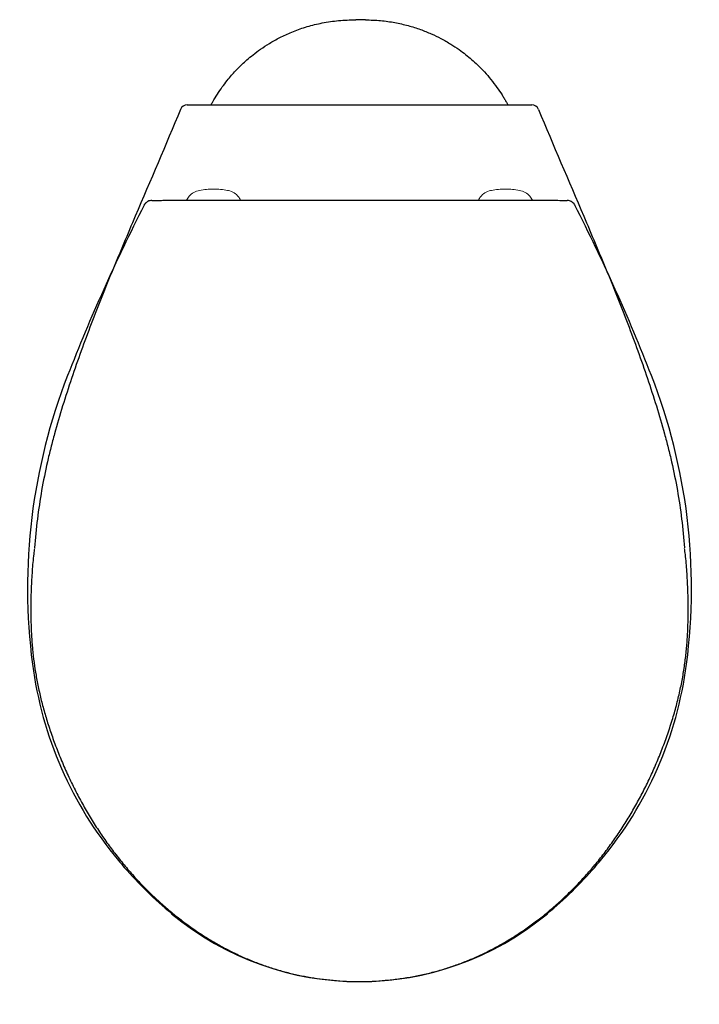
# Model space of a CAD drawing. Header units: millimetres. Extents: x 4603.69 to 4604.065, y 2538.619 to 2539.162.
import ezdxf

# ---------------------------------------------------------------- set-up
doc = ezdxf.new("R2010")
doc.units = ezdxf.units.MM
doc.layers.add('SANINDUSA', color=3, linetype='Continuous')

msp = doc.modelspace()

# ---------------------------------------------------------------- linework, layer by layer
at = {"layer": 'SANINDUSA'}
for p, q in [((4603.87913, 2539.1621), (4603.87506, 2539.1621)), ((4603.78419, 2539.11509), (4603.97, 2539.11509)), ((4603.75828, 2539.05969), (4603.75887, 2539.06051)), ((4603.76256, 2539.06234), (4603.76332, 2539.06235)), ((4603.99087, 2539.06235), (4603.99162, 2539.06234))]:
    msp.add_line(p, q, dxfattribs=at)
for centre, start, end in [((4603.78203, 2539.11109), 90, 157.7646), ((4603.97216, 2539.11109), 22.2354, 90)]:
    msp.add_arc(centre, 0.004, start, end, dxfattribs=at)
for centre, major_axis, start_param, end_param in [((4604.67943, 2538.58966), (0, -1.03417), 4.24058, 4.3403), ((4603.07476, 2538.58966), (0, -1.03417), 1.942886, 2.042605), ((4604.01686, 2538.84825), (0, -0.3229), 4.3403, 4.842209), ((4603.73733, 2538.84825), (0, -0.3229), 1.440976, 1.942883), ((4603.90714, 2538.83393), (0, -0.21225), 4.842209, 5.407415), ((4603.84705, 2538.83393), (0, -0.21225), 0.87577, 1.440986), ((4603.92047, 2538.84504), (0, -0.2296), 5.407415, 5.429053), ((4603.83372, 2538.84504), (0, -0.2296), 0.85423, 0.87577), ((4603.92047, 2538.84504), (0, -0.2296), 5.429053, 5.58801), ((4603.83372, 2538.84504), (0, -0.2296), 0.695176, 0.85423), ((4603.87709, 2538.79303), (0, -0.16188), 5.58801, 5.58852), ((4603.87709, 2538.79303), (0, -0.16188), 5.58852, 6.977851), ((4603.87709, 2538.79303), (0, -0.16188), 0.694666, 0.695176)]:
    msp.add_ellipse(centre, major_axis=major_axis, ratio=0.999962, start_param=start_param, end_param=end_param, dxfattribs=at)
for points, knots in [([(4603.79523, 2539.11509), (4603.79554, 2539.11567), (4603.79662, 2539.11767), (4603.79867, 2539.12099), (4603.80131, 2539.12488), (4603.80396, 2539.12835), (4603.80642, 2539.13131), (4603.8085, 2539.13362), (4603.81042, 2539.13561), (4603.8125, 2539.13766), (4603.81518, 2539.1401), (4603.81855, 2539.14291), (4603.82266, 2539.14598), (4603.82758, 2539.1492), (4603.83333, 2539.15241), (4603.83994, 2539.15545), (4603.84739, 2539.15813), (4603.85562, 2539.16025), (4603.86452, 2539.16171), (4603.87066, 2539.16191), (4603.87381, 2539.16202)], [0, 0, 0, 0, 0.0214181, 0.0732313, 0.124304, 0.1714689, 0.2121708, 0.2464568, 0.2696631, 0.2990447, 0.3361037, 0.3809433, 0.4335788, 0.4939408, 0.5618623, 0.6370593, 0.7191129, 0.807456, 0.901371, 1, 1, 1, 1]), ([(4603.87382, 2539.16201), (4603.87391, 2539.16202), (4603.87428, 2539.16209), (4603.87472, 2539.16209), (4603.87506, 2539.1621)], [0, 0, 0, 0, 0.234209, 1, 1, 1, 1]), ([(4603.88037, 2539.16201), (4603.88028, 2539.16202), (4603.87991, 2539.16209), (4603.87947, 2539.16209), (4603.87913, 2539.1621)], [0, 0, 0, 0, 0.235011, 1, 1, 1, 1]), ([(4603.88038, 2539.16202), (4603.88317, 2539.16193), (4603.8886, 2539.16177), (4603.8965, 2539.16063), (4603.90383, 2539.15896), (4603.91052, 2539.15685), (4603.91654, 2539.15444), (4603.92216, 2539.15172), (4603.92727, 2539.14879), (4603.9318, 2539.14578), (4603.93561, 2539.14293), (4603.93899, 2539.14013), (4603.94245, 2539.13695), (4603.94602, 2539.13331), (4603.94962, 2539.12916), (4603.95287, 2539.1249), (4603.95525, 2539.12139), (4603.95686, 2539.11879), (4603.95787, 2539.11709), (4603.95857, 2539.11585), (4603.95891, 2539.11522), (4603.95898, 2539.11509)], [0, 0, 0, 0, 0.08849, 0.172357, 0.251066, 0.324175, 0.391341, 0.452316, 0.517104, 0.572683, 0.619421, 0.663822, 0.708615, 0.765104, 0.822088, 0.879407, 0.931685, 0.954806, 0.975944, 0.995133, 1, 1, 1, 1]), ([(4603.78203, 2539.11509), (4603.78203, 2539.11509), (4603.78204, 2539.11509), (4603.7821, 2539.11509), (4603.78215, 2539.11509), (4603.78226, 2539.11509), (4603.78233, 2539.11509), (4603.7825, 2539.11509), (4603.78259, 2539.11509), (4603.78279, 2539.11509), (4603.7829, 2539.11509), (4603.78314, 2539.11509), (4603.78326, 2539.11509), (4603.78364, 2539.11509), (4603.78391, 2539.11509), (4603.78419, 2539.11509)], [0, 0, 0, 0, 0.125, 0.125, 0.25, 0.25, 0.375, 0.375, 0.5, 0.5, 0.625, 0.625, 0.75, 0.75, 1, 1, 1, 1]), ([(4603.97, 2539.11509), (4603.97028, 2539.11509), (4603.97055, 2539.11509), (4603.97093, 2539.11509), (4603.97106, 2539.11509), (4603.97129, 2539.11509), (4603.9714, 2539.11509), (4603.9716, 2539.11509), (4603.9717, 2539.11509), (4603.97186, 2539.11509), (4603.97193, 2539.11509), (4603.97205, 2539.11509), (4603.97209, 2539.11509), (4603.97215, 2539.11509), (4603.97216, 2539.11509), (4603.97216, 2539.11509)], [0, 0, 0, 0, 0.25, 0.25, 0.375, 0.375, 0.5, 0.5, 0.625, 0.625, 0.75, 0.75, 0.875, 0.875, 1, 1, 1, 1]), ([(4603.77832, 2539.1126), (4603.77024, 2539.09283), (4603.76175, 2539.07322), (4603.74919, 2539.04375), (4603.74503, 2539.03391), (4603.7369, 2539.01415), (4603.73293, 2539.00423), (4603.72533, 2538.98428), (4603.72169, 2538.97424), (4603.71658, 2538.95908), (4603.71493, 2538.95401), (4603.71178, 2538.94382), (4603.71028, 2538.9387), (4603.70816, 2538.93098), (4603.70748, 2538.9284), (4603.70617, 2538.92321), (4603.70554, 2538.92061), (4603.70375, 2538.91279), (4603.70269, 2538.90756), (4603.69992, 2538.8918), (4603.69864, 2538.88121), (4603.69776, 2538.87055)], [0, 0, 0, 0, 0.25, 0.25, 0.375, 0.375, 0.5, 0.5, 0.625, 0.625, 0.6875, 0.6875, 0.75, 0.75, 0.78125, 0.78125, 0.8125, 0.8125, 0.875, 0.875, 1, 1, 1, 1]), ([(4603.97587, 2539.1126), (4603.98395, 2539.09283), (4603.99244, 2539.07322), (4604.005, 2539.04375), (4604.00916, 2539.03391), (4604.01729, 2539.01415), (4604.02126, 2539.00423), (4604.02886, 2538.98428), (4604.0325, 2538.97424), (4604.03761, 2538.95908), (4604.03926, 2538.95401), (4604.04241, 2538.94382), (4604.04392, 2538.9387), (4604.04603, 2538.93098), (4604.04671, 2538.9284), (4604.04802, 2538.92321), (4604.04865, 2538.92061), (4604.05044, 2538.91279), (4604.0515, 2538.90756), (4604.05427, 2538.8918), (4604.05555, 2538.88121), (4604.05643, 2538.87055)], [0, 0, 0, 0, 0.25, 0.25, 0.375, 0.375, 0.5, 0.5, 0.625, 0.625, 0.6875, 0.6875, 0.75, 0.75, 0.78125, 0.78125, 0.8125, 0.8125, 0.875, 0.875, 1, 1, 1, 1]), ([(4603.75927, 2539.06095), (4603.75917, 2539.06085), (4603.75902, 2539.0607), (4603.75891, 2539.06055), (4603.75887, 2539.06051)], [0, 0, 0, 0, 0.6658623, 1, 1, 1, 1]), ([(4603.76256, 2539.06234), (4603.76227, 2539.06234), (4603.76177, 2539.06232), (4603.76088, 2539.06207), (4603.75994, 2539.06163), (4603.75946, 2539.06116), (4603.75927, 2539.06095)], [0, 0, 0, 0, 0.159807, 0.459448, 0.762083, 1, 1, 1, 1]), ([(4603.76332, 2539.06235), (4603.76411, 2539.06236), (4603.76571, 2539.06238), (4603.76845, 2539.0624), (4603.77138, 2539.06242), (4603.7745, 2539.06244), (4603.77784, 2539.06246), (4603.78246, 2539.06247), (4603.78853, 2539.06249), (4603.79352, 2539.06249), (4603.79606, 2539.06249)], [0, 0, 0, 0, 0.102215, 0.205576, 0.303364, 0.401161, 0.502409, 0.603665, 0.799025, 1, 1, 1, 1]), ([(4603.79606, 2539.06249), (4603.81632, 2539.0625), (4603.84334, 2539.0625), (4603.88387, 2539.0625), (4603.91763, 2539.0625), (4603.94463, 2539.0625), (4603.95813, 2539.06249)], [0, 0, 0, 0, 0.375149, 0.500181, 0.750068, 1, 1, 1, 1]), ([(4603.95813, 2539.06249), (4603.96007, 2539.06249), (4603.96398, 2539.06249), (4603.96991, 2539.06248), (4603.97584, 2539.06246), (4603.98151, 2539.06243), (4603.9867, 2539.0624), (4603.98946, 2539.06237), (4603.99087, 2539.06235)], [0, 0, 0, 0, 0.153838, 0.310282, 0.480351, 0.654457, 0.824701, 1, 1, 1, 1]), ([(4603.99495, 2539.06096), (4603.99492, 2539.061), (4603.99464, 2539.06134), (4603.99394, 2539.06179), (4603.99295, 2539.06219), (4603.99218, 2539.06234), (4603.99177, 2539.06234), (4603.99162, 2539.06234)], [0, 0, 0, 0, 0.038115, 0.354713, 0.637367, 0.906994, 1, 1, 1, 1]), ([(4603.99495, 2539.06096), (4603.99546, 2539.06034), (4603.9957, 2539.06009), (4603.99585, 2539.05979), (4603.99591, 2539.05969)], [0, 0, 0, 0, 0.663758, 1, 1, 1, 1]), ([(4603.69777, 2538.87026), (4603.69764, 2538.86925), (4603.69711, 2538.8651), (4603.69649, 2538.85779), (4603.69594, 2538.84835), (4603.69573, 2538.8392), (4603.69578, 2538.83052), (4603.69611, 2538.8224), (4603.6967, 2538.8147), (4603.69752, 2538.80734), (4603.69863, 2538.8001), (4603.70004, 2538.79282), (4603.70179, 2538.78536), (4603.70387, 2538.77779), (4603.7063, 2538.7701), (4603.70911, 2538.76216), (4603.71228, 2538.75407), (4603.71582, 2538.74594), (4603.71961, 2538.738), (4603.72366, 2538.73029), (4603.72793, 2538.72283), (4603.73243, 2538.71562), (4603.73713, 2538.7087), (4603.74204, 2538.70204), (4603.74717, 2538.69563), (4603.75251, 2538.68945), (4603.75805, 2538.68352), (4603.76376, 2538.67789), (4603.76963, 2538.67256), (4603.77562, 2538.66755), (4603.78173, 2538.66285), (4603.78794, 2538.65848), (4603.79425, 2538.65444), (4603.80063, 2538.65074), (4603.80708, 2538.64737), (4603.81359, 2538.64433), (4603.82016, 2538.64162), (4603.82678, 2538.63924), (4603.8334, 2538.63719), (4603.84006, 2538.63547), (4603.8468, 2538.63405), (4603.85369, 2538.63291), (4603.86077, 2538.63203), (4603.86804, 2538.63146), (4603.87351, 2538.6312), (4603.87654, 2538.63116), (4603.87709, 2538.63115)], [0, 0, 0, 0, 0.009088, 0.037263, 0.065362, 0.09334, 0.118731, 0.142734, 0.165674, 0.18759, 0.208697, 0.230895, 0.253624, 0.276939, 0.300849, 0.325425, 0.35194, 0.378294, 0.404425, 0.430286, 0.455841, 0.481058, 0.505917, 0.5304, 0.554716, 0.579065, 0.603168, 0.626993, 0.650515, 0.673718, 0.696596, 0.719146, 0.741376, 0.763314, 0.78486, 0.806189, 0.827295, 0.848164, 0.868777, 0.889049, 0.909418, 0.930126, 0.951263, 0.972925, 0.995107, 1, 1, 1, 1]), ([(4603.8771, 2538.63115), (4603.87756, 2538.63116), (4603.88053, 2538.63119), (4603.88585, 2538.63144), (4603.8932, 2538.63201), (4603.90045, 2538.63289), (4603.90767, 2538.6341), (4603.91467, 2538.6356), (4603.92147, 2538.63739), (4603.92808, 2538.63946), (4603.93455, 2538.64183), (4603.94095, 2538.64449), (4603.94729, 2538.64746), (4603.95356, 2538.65074), (4603.95975, 2538.65433), (4603.96585, 2538.65822), (4603.97188, 2538.66243), (4603.97783, 2538.66695), (4603.98366, 2538.67178), (4603.98938, 2538.67691), (4603.99497, 2538.68233), (4604.00041, 2538.68804), (4604.00568, 2538.69403), (4604.01078, 2538.70028), (4604.01568, 2538.70677), (4604.02035, 2538.71349), (4604.02481, 2538.72044), (4604.02905, 2538.72762), (4604.03308, 2538.73506), (4604.03688, 2538.74273), (4604.04045, 2538.75061), (4604.04377, 2538.7587), (4604.04682, 2538.76696), (4604.04957, 2538.77526), (4604.05192, 2538.78346), (4604.05386, 2538.79145), (4604.05543, 2538.79926), (4604.05661, 2538.80689), (4604.05748, 2538.81451), (4604.05807, 2538.82229), (4604.05841, 2538.83045), (4604.05846, 2538.83903), (4604.05826, 2538.84809), (4604.05772, 2538.85744), (4604.0571, 2538.8649), (4604.05656, 2538.86914), (4604.05642, 2538.87026)], [0, 0, 0, 0, 0.004108, 0.026448, 0.047497, 0.069778, 0.091476, 0.112692, 0.133537, 0.154053, 0.174381, 0.194941, 0.215737, 0.236758, 0.257983, 0.279424, 0.301285, 0.323455, 0.345943, 0.368749, 0.391869, 0.415289, 0.438991, 0.462949, 0.487145, 0.511443, 0.53586, 0.560635, 0.585749, 0.611178, 0.636892, 0.662851, 0.68901, 0.71541, 0.740681, 0.765015, 0.788645, 0.811604, 0.833769, 0.85696, 0.881135, 0.906489, 0.933384, 0.961885, 0.989947, 1, 1, 1, 1])]:
    msp.add_open_spline(points, degree=3, knots=knots, dxfattribs=at)
at = {"layer": 'SANINDUSA', "linetype": 'Continuous', "lineweight": 15}
for points, knots in [([(4603.78884, 2539.0679), (4603.78776, 2539.0676), (4603.7856, 2539.06698), (4603.78307, 2539.06497), (4603.78213, 2539.06321), (4603.78172, 2539.06245)], [0, 0, 0, 0, 0.36033, 0.720659, 1, 1, 1, 1]), ([(4603.79659, 2539.06859), (4603.7953, 2539.06856), (4603.7927, 2539.06851), (4603.79013, 2539.06811), (4603.78884, 2539.0679)], [0, 0, 0, 0, 0.497969, 1, 1, 1, 1]), ([(4603.80435, 2539.0679), (4603.80307, 2539.0681), (4603.8005, 2539.0685), (4603.7979, 2539.06856), (4603.79659, 2539.06859)], [0, 0, 0, 0, 0.498, 1, 1, 1, 1]), ([(4603.81141, 2539.06249), (4603.81111, 2539.06312), (4603.81031, 2539.06475), (4603.80798, 2539.06668), (4603.80575, 2539.06763), (4603.8045, 2539.06788), (4603.80435, 2539.0679)], [0, 0, 0, 0, 0.2233803, 0.5866437, 0.9498328, 1, 1, 1, 1]), ([(4603.94278, 2539.06249), (4603.94308, 2539.06312), (4603.94387, 2539.06475), (4603.94621, 2539.06668), (4603.94843, 2539.06763), (4603.94968, 2539.06788), (4603.94984, 2539.0679)], [0, 0, 0, 0, 0.2233096, 0.586606, 0.9498283, 1, 1, 1, 1]), ([(4603.94984, 2539.0679), (4603.95112, 2539.0681), (4603.95369, 2539.0685), (4603.95629, 2539.06856), (4603.95759, 2539.06859)], [0, 0, 0, 0, 0.498, 1, 1, 1, 1]), ([(4603.95759, 2539.06859), (4603.95889, 2539.06856), (4603.96149, 2539.06851), (4603.96406, 2539.06811), (4603.96535, 2539.0679)], [0, 0, 0, 0, 0.497969, 1, 1, 1, 1]), ([(4603.96535, 2539.0679), (4603.96643, 2539.0676), (4603.96859, 2539.06698), (4603.97112, 2539.06497), (4603.97206, 2539.06321), (4603.97247, 2539.06245)], [0, 0, 0, 0, 0.360266, 0.720532, 1, 1, 1, 1])]:
    msp.add_open_spline(points, degree=3, knots=knots, dxfattribs=at)

doc.saveas('drawing.dxf')
